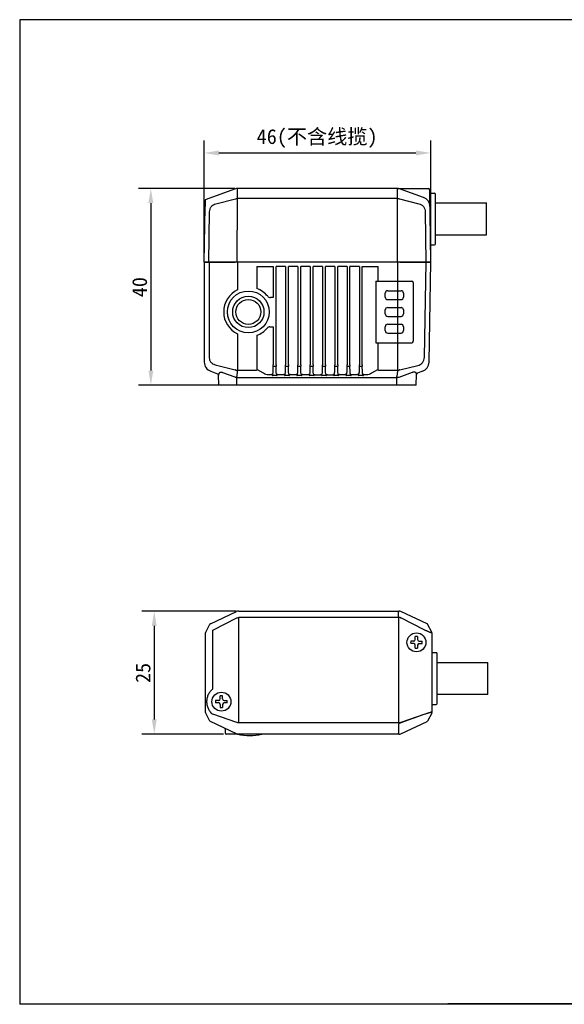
# Model space of a CAD drawing. Header units: millimetres. Extents: x 25 to 292, y 5 to 205.
# Tile 1 of 3: x 25 to 136, y 5 to 205. Entities that reach past the tile are written whole.
import ezdxf

# ---------------------------------------------------------------- set-up
doc = ezdxf.new("R2010")
doc.units = ezdxf.units.MM
doc.header["$LTSCALE"] = 16.335
doc.header["$PDMODE"] = 3
doc.header["$PDSIZE"] = 8
doc.layers.get('0').update_dxf_attribs({"linetype": 'CONTINUOUS'})
doc.layers.get('Defpoints').update_dxf_attribs({"linetype": 'CONTINUOUS'})
for name, color, linetype in [('00_COMPONENTS', 7, 'CONTINUOUS'), ('20_ALL_FEATURES', 7, 'CONTINUOUS'), ('51__DRAFT_DIMS', 7, 'CONTINUOUS')]:
    doc.layers.add(name, color=color, linetype=linetype)
doc.styles.get("Standard").update_dxf_attribs({"font": 'simfang.ttf'})
doc.dimstyles.new('DIMSTYLE_1', dxfattribs={"dimtxt": 3, "dimasz": 3, "dimexe": 2.5, "dimexo": 0.5, "dimgap": 0.75, "dimtad": 1, "dimdsep": 46, "dimtxsty": 'STANDARD', "dimblk": '_FILLED', "dimblk1": '_FILLED', "dimblk2": '_FILLED', "dimcen": 0.09, "dimclrt": 256, "dimazin": 2, "dimtp": 0.3, "dimtm": 0.3, "dimtfac": 1, "dimtofl": 0, "dimtmove": 0, "dimatfit": 3, "dimldrblk": '_FILLED', "dimfxl": 1, "dimtolj": 1, "dimarcsym": 0})
doc.dimstyles.new('DIMSTYLE_2', dxfattribs={"dimtxt": 3, "dimasz": 3, "dimexe": 2.5, "dimexo": 0.5, "dimgap": 0.75, "dimtad": 1, "dimdsep": 46, "dimtxsty": 'STANDARD', "dimblk": '_FILLED', "dimblk1": '_FILLED', "dimblk2": '_FILLED', "dimcen": 0.09, "dimclrt": 256, "dimazin": 2, "dimtp": 0.2, "dimtm": 0.2, "dimtfac": 1, "dimtofl": 0, "dimtmove": 0, "dimatfit": 3, "dimldrblk": '_FILLED', "dimfxl": 1, "dimtolj": 1, "dimarcsym": 0})

# ---------------------------------------------------------------- blocks, each defined once
blk = doc.blocks.new('_FILLED')
at = {"color": 0, "linetype": 'ByBlock'}
blk.add_solid([(0, 0), (-1, 0.167), (-1, -0.167)], dxfattribs=at)
blk = doc.blocks.new('*D88')
at = {"layer": '51__DRAFT_DIMS', "color": 0, "lineweight": -2}
for p, q in [((62.45, 156.24), (62.45, 180.43)), ((108.45, 156.24), (108.45, 180.43)), ((65.45, 177.93), (105.45, 177.93))]:
    blk.add_line(p, q, dxfattribs=at)
at = {"layer": 'Defpoints', "color": 0}
for p in [(108.45, 177.93), (62.45, 155.74), (108.45, 155.74)]:
    blk.add_point(p, dxfattribs=at)
at = {"layer": '51__DRAFT_DIMS', "color": 0, "linetype": 'ByBlock', "lineweight": -2, "xscale": 3, "yscale": 3, "zscale": 3, "rotation": 180}
blk.add_blockref('_FILLED', (62.45, 177.93), dxfattribs=at)
at = {"layer": '51__DRAFT_DIMS', "color": 0, "linetype": 'ByBlock', "lineweight": -2, "xscale": 3, "yscale": 3, "zscale": 3}
blk.add_blockref('_FILLED', (108.45, 177.93), dxfattribs=at)
at = {"layer": '51__DRAFT_DIMS', "insert": (85.39, 182.76), "char_height": 3, "attachment_point": 2}
blk.add_mtext('\\A1;\\A1;46(不含线揽)', dxfattribs=at)
blk = doc.blocks.new('*D89')
at = {"layer": '51__DRAFT_DIMS', "color": 0, "lineweight": -2}
for p, q in [((68.71, 170.74), (49.13, 170.74)), ((51.63, 167.74), (51.63, 133.74)), ((68.57, 130.74), (49.13, 130.74))]:
    blk.add_line(p, q, dxfattribs=at)
at = {"layer": 'Defpoints', "color": 0}
for p in [(69.21, 170.74), (51.63, 130.74), (69.07, 130.74)]:
    blk.add_point(p, dxfattribs=at)
at = {"layer": '51__DRAFT_DIMS', "color": 0, "linetype": 'ByBlock', "lineweight": -2, "xscale": 3, "yscale": 3, "zscale": 3}
for p, rotation in [((51.63, 170.74), 89.99999999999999), ((51.63, 130.74), 270)]:
    blk.add_blockref('_FILLED', p, dxfattribs=dict(at, rotation=rotation))
at = {"layer": '51__DRAFT_DIMS', "insert": (47.84, 150.68), "char_height": 3, "attachment_point": 2, "rotation": 90}
blk.add_mtext('\\A1;40', dxfattribs=at)
blk = doc.blocks.new('*D96')
at = {"layer": '51__DRAFT_DIMS', "color": 0, "lineweight": -2}
for p, q in [((68.97, 84.87), (49.82, 84.87)), ((52.32, 81.87), (52.32, 62.87)), ((66.4, 59.87), (49.82, 59.87))]:
    blk.add_line(p, q, dxfattribs=at)
at = {"layer": 'Defpoints', "color": 0}
for p in [(69.47, 84.87), (52.32, 59.87), (66.9, 59.87)]:
    blk.add_point(p, dxfattribs=at)
at = {"layer": '51__DRAFT_DIMS', "color": 0, "linetype": 'ByBlock', "lineweight": -2, "xscale": 3, "yscale": 3, "zscale": 3}
for p, rotation in [((52.32, 84.87), 89.99999999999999), ((52.32, 59.87), 270)]:
    blk.add_blockref('_FILLED', p, dxfattribs=dict(at, rotation=rotation))
at = {"layer": '51__DRAFT_DIMS', "insert": (48.53, 72.31), "char_height": 3, "attachment_point": 2, "rotation": 90}
blk.add_mtext('\\A1;25', dxfattribs=at)

msp = doc.modelspace()

# ---------------------------------------------------------------- linework, layer by layer
at = {"color": 7}
for p, q in [((25, 205), (25, 5)), ((292.006, 205), (25, 205)), ((292.006, 5), (25, 5)), ((111.94, 5.131), (291.94, 5.131))]:
    msp.add_line(p, q, dxfattribs=at)
at = {"layer": '00_COMPONENTS'}
for p, q in [((62.47, 155.74), (62.47, 135.46)), ((62.493, 155.736), (63.345, 155.735)), ((63.438, 155.74), (63.438, 136.589)), ((63.438, 155.74), (68.769, 155.74)), ((69.192, 155.74), (69.192, 150.116)), ((101.749, 155.74), (69.192, 155.74)), ((73.141, 154.864), (73.141, 150.388)), ((73.141, 154.864), (73.168, 154.837)), ((73.141, 154.864), (76.481, 154.864)), ((76.481, 154.864), (76.481, 148.549)), ((77.06, 134.877), (77.06, 154.864)), ((78.981, 154.864), (77.06, 154.864)), ((78.981, 154.864), (78.981, 134.877)), ((79.56, 134.877), (79.56, 154.864)), ((81.481, 154.864), (79.56, 154.864)), ((81.481, 154.864), (81.481, 134.877)), ((82.06, 134.877), (82.06, 154.864)), ((83.981, 154.864), (82.06, 154.864)), ((83.981, 154.864), (83.981, 134.877)), ((84.56, 134.877), (84.56, 154.864)), ((86.481, 154.864), (84.56, 154.864)), ((86.481, 154.864), (86.481, 134.877)), ((87.06, 134.877), (87.06, 154.864)), ((88.981, 154.864), (87.06, 154.864)), ((88.981, 154.864), (88.981, 134.877)), ((89.56, 134.877), (89.56, 154.864)), ((91.481, 154.864), (89.56, 154.864)), ((91.481, 154.864), (91.481, 134.877)), ((92.06, 134.877), (92.06, 154.864)), ((93.981, 154.864), (92.06, 154.864)), ((93.981, 154.864), (93.981, 134.877)), ((94.56, 154.864), (97.8, 154.864)), ((94.56, 134.877), (94.56, 154.864)), ((97.8, 151.89), (97.8, 154.864)), ((101.749, 151.89), (101.749, 155.74)), ((102.171, 155.74), (107.503, 155.74)), ((107.166, 136.445), (107.503, 155.74)), ((108.447, 155.74), (107.595, 155.743)), ((108.116, 135.472), (108.47, 155.74)), ((108.447, 155.74), (108.47, 155.74)), ((97.283, 151.89), (104.62, 151.89)), ((97.283, 151.89), (97.283, 139.39)), ((101.751, 149.94), (101.749, 151.89)), ((104.92, 151.59), (104.92, 139.69)), ((76.481, 148.549), (75.896, 148.549)), ((99.22, 148.64), (99.22, 149.44)), ((99.72, 149.94), (102.42, 149.94)), ((99.72, 148.14), (102.42, 148.14)), ((101.746, 148.14), (101.746, 149.94)), ((101.751, 146.54), (101.751, 148.14)), ((102.92, 149.44), (102.92, 148.64)), ((99.22, 145.24), (99.22, 146.04)), ((99.72, 146.54), (102.42, 146.54)), ((101.746, 144.74), (101.746, 146.54)), ((102.92, 146.04), (102.92, 145.24)), ((99.72, 144.74), (102.42, 144.74)), ((101.751, 143.14), (101.751, 144.74)), ((75.787, 142.599), (76.481, 142.599)), ((76.481, 142.599), (76.481, 134.877)), ((99.22, 141.84), (99.22, 142.64)), ((99.72, 143.14), (102.42, 143.14)), ((101.746, 141.34), (101.746, 143.14)), ((102.92, 142.64), (102.92, 141.84)), ((69.192, 141.164), (69.192, 133.681)), ((73.141, 140.892), (73.141, 133.833)), ((99.72, 141.34), (102.42, 141.34)), ((101.749, 133.681), (101.751, 141.34)), ((97.283, 139.39), (104.62, 139.39)), ((97.8, 133.833), (97.8, 139.39)), ((62.47, 135.53), (62.47, 135.46)), ((64.674, 134.924), (68.769, 133.865)), ((76.459, 133.479), (76.48, 134.655)), ((76.48, 134.655), (77.061, 134.655)), ((77.081, 133.479), (77.061, 134.655)), ((78.959, 133.479), (78.98, 134.655)), ((78.98, 134.655), (79.561, 134.655)), ((79.581, 133.479), (79.561, 134.655)), ((81.459, 133.479), (81.48, 134.655)), ((81.48, 134.655), (82.061, 134.655)), ((82.081, 133.479), (82.061, 134.655)), ((83.959, 133.479), (83.98, 134.655)), ((83.98, 134.655), (84.561, 134.655)), ((84.581, 133.479), (84.561, 134.655)), ((86.459, 133.479), (86.48, 134.655)), ((86.48, 134.655), (87.061, 134.655)), ((87.081, 133.479), (87.061, 134.655)), ((88.959, 133.479), (88.98, 134.655)), ((88.98, 134.655), (89.561, 134.655)), ((89.581, 133.479), (89.561, 134.655)), ((91.459, 133.479), (91.48, 134.655)), ((91.48, 134.655), (92.061, 134.655)), ((92.081, 133.479), (92.061, 134.655)), ((93.959, 133.479), (93.98, 134.655)), ((93.98, 134.655), (94.561, 134.655)), ((94.581, 133.479), (94.561, 134.655)), ((102.171, 133.869), (105.805, 134.765)), ((108.118, 135.532), (108.116, 135.437)), ((63.786, 133.58), (65.187, 133.071)), ((65.384, 132.794), (65.398, 132.788)), ((65.42, 130.74), (65.384, 132.794)), ((66.181, 133.341), (68.655, 132.451)), ((69.089, 130.74), (69.089, 132.349)), ((69.089, 132.349), (101.568, 132.349)), ((69.173, 133.681), (69.102, 132.556)), ((69.192, 133.823), (73.089, 133.823)), ((74.509, 133.167), (73.289, 133.864)), ((76.06, 132.864), (75.501, 132.864)), ((77.201, 132.738), (76.34, 132.738)), ((78.56, 132.864), (77.481, 132.864)), ((79.701, 132.738), (78.84, 132.738)), ((81.06, 132.864), (79.981, 132.864)), ((82.201, 132.738), (81.34, 132.738)), ((83.56, 132.864), (82.481, 132.864)), ((84.701, 132.738), (83.84, 132.738)), ((84.981, 132.864), (86.06, 132.864)), ((87.201, 132.738), (86.34, 132.738)), ((87.481, 132.864), (88.56, 132.864)), ((89.701, 132.738), (88.84, 132.738)), ((91.06, 132.864), (89.981, 132.864)), ((92.201, 132.738), (91.34, 132.738)), ((93.56, 132.864), (92.481, 132.864)), ((94.701, 132.738), (93.84, 132.738)), ((95.439, 132.864), (94.981, 132.864)), ((97.651, 133.864), (96.431, 133.167)), ((97.851, 133.823), (101.749, 133.823)), ((101.568, 130.74), (101.568, 132.556)), ((101.615, 132.555), (101.761, 133.681)), ((101.749, 133.823), (101.765, 133.823)), ((102.03, 132.416), (104.728, 133.392)), ((105.52, 130.74), (105.559, 132.935)), ((106.8, 133.592), (105.756, 133.212)), ((105.52, 130.74), (65.42, 130.74)), ((101.916, 83.605), (101.919, 84.643)), ((101.919, 84.702), (101.919, 84.643)), ((101.919, 84.702), (101.938, 84.702)), ((101.938, 84.702), (101.975, 84.869)), ((107.729, 82.289), (102.398, 84.775)), ((101.945, 62.132), (101.945, 83.604)), ((107.238, 81.024), (102.356, 83.502)), ((108.674, 80.581), (107.822, 82.201)), ((108.697, 80.488), (108.567, 80.405)), ((108.567, 80.405), (108.567, 80.405)), ((108.697, 80.488), (108.697, 76.219)), ((108.697, 76.219), (108.697, 66.119)), ((108.697, 66.119), (108.697, 64.249)), ((108.674, 64.156), (107.822, 62.537)), ((108.697, 64.249), (108.568, 64.331)), ((107.239, 63.914), (102.356, 62.199)), ((102.398, 59.962), (107.729, 62.448)), ((101.942, 60.021), (101.942, 60.081)), ((101.975, 59.869), (101.942, 60.021)), ((101.96, 60.081), (101.954, 61.992))]:
    msp.add_line(p, q, dxfattribs=at)
for radius in [4.25, 3.18, 2.532]:
    msp.add_circle((71.42, 145.64), radius, dxfattribs=at)
for centre, radius, start, end in [((108.27, 157.49), 0.2, 332.36695, 0), ((68.981, -5.548), 161.288, 89.92493, 90.07507), ((101.96, -5.548), 161.288, 89.92493, 90.07507), ((71.42, 145.64), 5, 116.46564, 243.53436), ((71.42, 145.64), 5.05, 38.88459, 70.08294), ((104.62, 151.59), 0.3, 0, 90), ((75.896, 149.249), 0.7, 218.88459, 270), ((99.72, 149.44), 0.5, 90, 180), ((99.72, 148.64), 0.5, 180, 270), ((102.42, 149.44), 0.5, 0, 90), ((102.42, 148.64), 0.5, 270, 0), ((99.72, 146.04), 0.5, 90, 180), ((102.42, 146.04), 0.5, 0, 90), ((99.72, 145.24), 0.5, 180, 270), ((102.42, 145.24), 0.5, 270, 0), ((71.42, 145.64), 5.05, 289.91706, 319.42075), ((75.787, 141.899), 0.7, 90, 139.42075), ((99.72, 142.64), 0.5, 90, 180), ((102.42, 142.64), 0.5, 0, 90), ((99.72, 141.84), 0.5, 180, 270), ((102.42, 141.84), 0.5, 270, 0), ((104.62, 139.69), 0.3, 270, 0), ((64.47, 135.46), 2, 180, 250), ((55.418, 134.869), 21.063, 359.41685, 0.02083), ((98.121, 134.869), 21.061, 179.97915, 180.58317), ((57.918, 134.869), 21.063, 359.41685, 0.02083), ((100.621, 134.869), 21.061, 179.97915, 180.58317), ((60.418, 134.869), 21.063, 359.41685, 0.02083), ((103.121, 134.869), 21.061, 179.97915, 180.58317), ((62.918, 134.869), 21.063, 359.41685, 0.02083), ((105.621, 134.869), 21.061, 179.97915, 180.58317), ((65.418, 134.869), 21.063, 359.41685, 0.02083), ((108.121, 134.869), 21.061, 179.97915, 180.58317), ((67.918, 134.869), 21.063, 359.41685, 0.02083), ((110.621, 134.869), 21.061, 179.97915, 180.58317), ((70.418, 134.869), 21.063, 359.41685, 0.02083), ((113.121, 134.869), 21.061, 179.97915, 180.58317), ((72.918, 134.869), 21.063, 359.41685, 0.02083), ((115.621, 134.869), 21.061, 179.97915, 180.58317), ((106.116, 135.472), 2, 290, 359), ((65.084, 132.789), 0.3, 1, 70), ((64.992, 132.738), 0.409, 6.95742, 8.04775), ((68.237, 131.515), 1.026, 64.71481, 65.91944), ((68.572, 132.913), 0.972, 76.80048, 78.30296), ((69.192, 132.573), 1.25, 89.99999, 91.069), ((69.192, 132.881), 0.8, 90.00002, 91.33618), ((101.568, 131.379), 0.97, 87.76141, 89.99974), ((101.785, 133.093), 0.72, 284.91515, 289.89975), ((102.39, 132.762), 1.129, 101.17418, 103.45639), ((105.859, 132.93), 0.3, 110, 179), ((101.975, 83.869), 1, 65, 90), ((101.916, 83.148), 0.457, 86.37962, 89.99872), ((102.962, 84.935), 1.556, 245.603, 247.06158), ((107.645, 82.107), 0.2, 27.76183, 65.00873), ((106.027, 78.64), 2.674, 62.75357, 63.08522), ((102.751, 60.849), 1.407, 106.34356, 108.37252), ((106.55, 65.877), 2.08, 289.35059, 289.70148), ((107.645, 62.63), 0.2, 294.99127, 332.23817), ((101.942, 60.869), 0.789, 270, 271.34544), ((101.975, 60.869), 1, 270, 295)]:
    msp.add_arc(centre, radius, start, end, dxfattribs=at)
for points, knots in [([(62.47, 155.74), (62.471, 155.739), (62.472, 155.738), (62.477, 155.738), (62.484, 155.737), (62.49, 155.736), (62.493, 155.736)], [0, 0, 0, 0, 0.0736839, 0.2651711, 0.5749896, 1, 1, 1, 1]), ([(63.438, 155.74), (63.428, 155.74), (63.41, 155.738), (63.385, 155.737), (63.364, 155.736), (63.351, 155.735), (63.345, 155.735)], [0, 0, 0, 0, 0.3048918, 0.5779512, 0.8117382, 1, 1, 1, 1]), ([(107.503, 155.74), (107.512, 155.74), (107.53, 155.741), (107.555, 155.742), (107.576, 155.742), (107.589, 155.743), (107.595, 155.743)], [0, 0, 0, 0, 0.30502, 0.5781437, 0.8118549, 1, 1, 1, 1]), ([(63.438, 136.589), (63.438, 136.395), (63.472, 136.101), (63.61, 135.738), (63.759, 135.494), (63.951, 135.288), (64.245, 135.071), (64.501, 134.969), (64.674, 134.924)], [0, 0, 0, 0, 0.2595599, 0.388144, 0.5148028, 0.6391246, 0.7611965, 1, 1, 1, 1]), ([(105.805, 134.765), (105.986, 134.81), (106.255, 134.91), (106.571, 135.121), (106.781, 135.324), (106.952, 135.568), (107.116, 135.936), (107.162, 136.242), (107.166, 136.445)], [0, 0, 0, 0, 0.2393999, 0.3613564, 0.4853665, 0.611686, 0.7401076, 1, 1, 1, 1]), ([(65.398, 132.788), (65.408, 132.882), (65.435, 133.022), (65.514, 133.191), (65.598, 133.298), (65.712, 133.379), (65.857, 133.416), (66.02, 133.402), (66.127, 133.365), (66.181, 133.341)], [0, 0, 0, 0, 0.2435114, 0.3596834, 0.4733697, 0.5883619, 0.7115129, 0.8488898, 1, 1, 1, 1]), ([(68.675, 132.442), (68.706, 132.428), (68.838, 132.375), (68.982, 132.351), (69.089, 132.349)], [0, 0, 0, 0, 0.2453246, 1, 1, 1, 1]), ([(68.794, 133.859), (68.854, 133.845), (68.979, 133.826), (69.105, 133.821), (69.169, 133.822)], [0, 0, 0, 0, 0.4895902, 1, 1, 1, 1]), ([(69.089, 132.349), (69.09, 132.368), (69.095, 132.437), (69.098, 132.506), (69.102, 132.556)], [0, 0, 0, 0, 0.2760043, 1, 1, 1, 1]), ([(73.289, 133.864), (73.278, 133.861), (73.228, 133.85), (73.179, 133.84), (73.141, 133.833)], [0, 0, 0, 0, 0.2355767, 1, 1, 1, 1]), ([(75.501, 132.864), (75.322, 132.864), (74.97, 132.919), (74.651, 133.074), (74.509, 133.167)], [0, 0, 0, 0, 0.5136942, 1, 1, 1, 1]), ([(76.191, 132.986), (76.184, 132.973), (76.17, 132.945), (76.143, 132.907), (76.108, 132.875), (76.076, 132.864), (76.06, 132.864)], [0, 0, 0, 0, 0.2449084, 0.4921545, 0.7434291, 1, 1, 1, 1]), ([(76.191, 132.986), (76.198, 132.953), (76.219, 132.889), (76.237, 132.824), (76.245, 132.792)], [0, 0, 0, 0, 0.5101224, 1, 1, 1, 1]), ([(76.244, 132.791), (76.287, 132.836), (76.353, 132.943), (76.435, 133.174), (76.457, 133.358), (76.459, 133.479)], [0, 0, 0, 0, 0.2545989, 0.5048741, 1, 1, 1, 1]), ([(76.244, 132.791), (76.246, 132.782), (76.255, 132.764), (76.28, 132.747), (76.309, 132.739), (76.33, 132.738), (76.34, 132.738)], [0, 0, 0, 0, 0.2373671, 0.4843028, 0.7419897, 1, 1, 1, 1]), ([(77.296, 132.792), (77.253, 132.837), (77.187, 132.944), (77.106, 133.175), (77.083, 133.358), (77.081, 133.479)], [0, 0, 0, 0, 0.2545385, 0.5048198, 1, 1, 1, 1]), ([(77.201, 132.738), (77.211, 132.738), (77.231, 132.739), (77.261, 132.747), (77.286, 132.764), (77.294, 132.782), (77.296, 132.792)], [0, 0, 0, 0, 0.2581415, 0.5163433, 0.763287, 1, 1, 1, 1]), ([(77.296, 132.792), (77.302, 132.824), (77.323, 132.888), (77.342, 132.953), (77.35, 132.986)], [0, 0, 0, 0, 0.4899224, 1, 1, 1, 1]), ([(77.481, 132.864), (77.465, 132.864), (77.433, 132.875), (77.398, 132.907), (77.37, 132.945), (77.356, 132.973), (77.35, 132.986)], [0, 0, 0, 0, 0.2564127, 0.507727, 0.7550621, 1, 1, 1, 1]), ([(78.691, 132.986), (78.684, 132.973), (78.67, 132.945), (78.643, 132.907), (78.608, 132.875), (78.576, 132.864), (78.56, 132.864)], [0, 0, 0, 0, 0.2449084, 0.4921545, 0.7434291, 1, 1, 1, 1]), ([(78.691, 132.986), (78.698, 132.953), (78.719, 132.889), (78.737, 132.824), (78.745, 132.792)], [0, 0, 0, 0, 0.5101016, 1, 1, 1, 1]), ([(78.744, 132.791), (78.787, 132.836), (78.853, 132.943), (78.935, 133.174), (78.957, 133.358), (78.959, 133.479)], [0, 0, 0, 0, 0.2545989, 0.5048741, 1, 1, 1, 1]), ([(78.744, 132.791), (78.746, 132.782), (78.755, 132.764), (78.78, 132.747), (78.809, 132.739), (78.83, 132.738), (78.84, 132.738)], [0, 0, 0, 0, 0.2373671, 0.4843028, 0.7419897, 1, 1, 1, 1]), ([(79.796, 132.792), (79.753, 132.837), (79.687, 132.944), (79.606, 133.175), (79.583, 133.358), (79.581, 133.479)], [0, 0, 0, 0, 0.2545385, 0.5048198, 1, 1, 1, 1]), ([(79.701, 132.738), (79.711, 132.738), (79.731, 132.739), (79.761, 132.747), (79.786, 132.764), (79.794, 132.782), (79.796, 132.792)], [0, 0, 0, 0, 0.2581415, 0.5163433, 0.763287, 1, 1, 1, 1]), ([(79.796, 132.792), (79.802, 132.824), (79.823, 132.888), (79.842, 132.953), (79.85, 132.986)], [0, 0, 0, 0, 0.4899542, 1, 1, 1, 1]), ([(79.981, 132.864), (79.965, 132.864), (79.933, 132.875), (79.898, 132.907), (79.87, 132.945), (79.856, 132.973), (79.85, 132.986)], [0, 0, 0, 0, 0.2564127, 0.507727, 0.7550621, 1, 1, 1, 1]), ([(81.191, 132.986), (81.184, 132.973), (81.17, 132.945), (81.143, 132.907), (81.108, 132.875), (81.076, 132.864), (81.06, 132.864)], [0, 0, 0, 0, 0.2449084, 0.4921545, 0.7434291, 1, 1, 1, 1]), ([(81.191, 132.986), (81.198, 132.953), (81.219, 132.889), (81.237, 132.824), (81.245, 132.792)], [0, 0, 0, 0, 0.5101167, 1, 1, 1, 1]), ([(81.244, 132.791), (81.287, 132.836), (81.353, 132.943), (81.435, 133.174), (81.457, 133.358), (81.459, 133.479)], [0, 0, 0, 0, 0.2545989, 0.5048741, 1, 1, 1, 1]), ([(81.244, 132.791), (81.246, 132.782), (81.255, 132.764), (81.28, 132.747), (81.309, 132.739), (81.33, 132.738), (81.34, 132.738)], [0, 0, 0, 0, 0.2373671, 0.4843028, 0.7419897, 1, 1, 1, 1]), ([(82.296, 132.792), (82.253, 132.837), (82.187, 132.944), (82.106, 133.175), (82.083, 133.358), (82.081, 133.479)], [0, 0, 0, 0, 0.2545385, 0.5048198, 1, 1, 1, 1]), ([(82.201, 132.738), (82.211, 132.738), (82.231, 132.739), (82.261, 132.747), (82.286, 132.764), (82.294, 132.782), (82.296, 132.792)], [0, 0, 0, 0, 0.2581415, 0.5163433, 0.763287, 1, 1, 1, 1]), ([(82.296, 132.792), (82.302, 132.824), (82.323, 132.888), (82.342, 132.953), (82.35, 132.986)], [0, 0, 0, 0, 0.4899477, 1, 1, 1, 1]), ([(82.481, 132.864), (82.465, 132.864), (82.433, 132.875), (82.398, 132.907), (82.37, 132.945), (82.356, 132.973), (82.35, 132.986)], [0, 0, 0, 0, 0.2564127, 0.507727, 0.7550621, 1, 1, 1, 1]), ([(83.691, 132.986), (83.684, 132.973), (83.67, 132.945), (83.643, 132.907), (83.608, 132.875), (83.576, 132.864), (83.56, 132.864)], [0, 0, 0, 0, 0.2449084, 0.4921545, 0.7434291, 1, 1, 1, 1]), ([(83.691, 132.986), (83.698, 132.953), (83.719, 132.889), (83.737, 132.824), (83.745, 132.792)], [0, 0, 0, 0, 0.5101214, 1, 1, 1, 1]), ([(83.744, 132.791), (83.787, 132.836), (83.853, 132.943), (83.935, 133.174), (83.957, 133.358), (83.959, 133.479)], [0, 0, 0, 0, 0.2545989, 0.5048741, 1, 1, 1, 1]), ([(83.744, 132.791), (83.746, 132.782), (83.755, 132.764), (83.78, 132.747), (83.809, 132.739), (83.83, 132.738), (83.84, 132.738)], [0, 0, 0, 0, 0.2373671, 0.4843028, 0.7419897, 1, 1, 1, 1]), ([(84.796, 132.792), (84.753, 132.837), (84.687, 132.944), (84.606, 133.175), (84.583, 133.358), (84.581, 133.479)], [0, 0, 0, 0, 0.2545376, 0.504819, 1, 1, 1, 1]), ([(84.701, 132.738), (84.711, 132.738), (84.732, 132.739), (84.761, 132.747), (84.786, 132.764), (84.794, 132.782), (84.796, 132.792)], [0, 0, 0, 0, 0.2581069, 0.5163061, 0.7630749, 1, 1, 1, 1]), ([(84.796, 132.792), (84.802, 132.824), (84.823, 132.888), (84.842, 132.953), (84.85, 132.986)], [0, 0, 0, 0, 0.4899503, 1, 1, 1, 1]), ([(84.85, 132.986), (84.856, 132.972), (84.87, 132.945), (84.898, 132.907), (84.933, 132.875), (84.965, 132.864), (84.981, 132.864)], [0, 0, 0, 0, 0.2454102, 0.4929603, 0.7442275, 1, 1, 1, 1]), ([(86.06, 132.864), (86.076, 132.864), (86.108, 132.875), (86.143, 132.907), (86.17, 132.945), (86.184, 132.972), (86.191, 132.986)], [0, 0, 0, 0, 0.2557209, 0.5070005, 0.7545667, 1, 1, 1, 1]), ([(86.191, 132.986), (86.198, 132.953), (86.218, 132.888), (86.238, 132.824), (86.245, 132.792)], [0, 0, 0, 0, 0.5100735, 1, 1, 1, 1]), ([(86.245, 132.792), (86.288, 132.837), (86.354, 132.944), (86.435, 133.175), (86.457, 133.358), (86.459, 133.479)], [0, 0, 0, 0, 0.2545832, 0.5048591, 1, 1, 1, 1]), ([(86.245, 132.792), (86.247, 132.782), (86.255, 132.764), (86.28, 132.747), (86.309, 132.739), (86.329, 132.738), (86.34, 132.738)], [0, 0, 0, 0, 0.2359132, 0.4842193, 0.7409679, 1, 1, 1, 1]), ([(87.296, 132.792), (87.253, 132.837), (87.187, 132.944), (87.106, 133.175), (87.083, 133.358), (87.081, 133.479)], [0, 0, 0, 0, 0.2545376, 0.504819, 1, 1, 1, 1]), ([(87.201, 132.738), (87.211, 132.738), (87.232, 132.739), (87.261, 132.747), (87.286, 132.764), (87.294, 132.782), (87.296, 132.792)], [0, 0, 0, 0, 0.2581069, 0.5163061, 0.7630749, 1, 1, 1, 1]), ([(87.296, 132.792), (87.302, 132.824), (87.323, 132.888), (87.342, 132.953), (87.35, 132.986)], [0, 0, 0, 0, 0.4899423, 1, 1, 1, 1]), ([(87.35, 132.986), (87.356, 132.972), (87.37, 132.945), (87.398, 132.907), (87.433, 132.875), (87.465, 132.864), (87.481, 132.864)], [0, 0, 0, 0, 0.2454102, 0.4929603, 0.7442275, 1, 1, 1, 1]), ([(88.56, 132.864), (88.576, 132.864), (88.608, 132.875), (88.643, 132.907), (88.67, 132.945), (88.684, 132.972), (88.691, 132.986)], [0, 0, 0, 0, 0.2557209, 0.5070005, 0.7545667, 1, 1, 1, 1]), ([(88.691, 132.986), (88.698, 132.953), (88.718, 132.888), (88.738, 132.824), (88.745, 132.792)], [0, 0, 0, 0, 0.5100824, 1, 1, 1, 1]), ([(88.745, 132.792), (88.788, 132.837), (88.854, 132.944), (88.935, 133.175), (88.957, 133.358), (88.959, 133.479)], [0, 0, 0, 0, 0.2545832, 0.5048591, 1, 1, 1, 1]), ([(88.745, 132.792), (88.747, 132.782), (88.755, 132.764), (88.78, 132.747), (88.809, 132.739), (88.829, 132.738), (88.84, 132.738)], [0, 0, 0, 0, 0.2359132, 0.4842193, 0.7409679, 1, 1, 1, 1]), ([(89.796, 132.792), (89.753, 132.837), (89.687, 132.944), (89.606, 133.175), (89.583, 133.358), (89.581, 133.479)], [0, 0, 0, 0, 0.2545385, 0.5048198, 1, 1, 1, 1]), ([(89.701, 132.738), (89.711, 132.738), (89.731, 132.739), (89.761, 132.747), (89.786, 132.764), (89.794, 132.782), (89.796, 132.792)], [0, 0, 0, 0, 0.2581415, 0.5163433, 0.763287, 1, 1, 1, 1]), ([(89.796, 132.792), (89.802, 132.824), (89.823, 132.888), (89.842, 132.953), (89.85, 132.986)], [0, 0, 0, 0, 0.4899331, 1, 1, 1, 1]), ([(89.981, 132.864), (89.965, 132.864), (89.933, 132.875), (89.898, 132.907), (89.87, 132.945), (89.856, 132.973), (89.85, 132.986)], [0, 0, 0, 0, 0.2564127, 0.507727, 0.7550621, 1, 1, 1, 1]), ([(91.191, 132.986), (91.184, 132.973), (91.17, 132.945), (91.143, 132.907), (91.108, 132.875), (91.076, 132.864), (91.06, 132.864)], [0, 0, 0, 0, 0.2449084, 0.4921545, 0.7434291, 1, 1, 1, 1]), ([(91.191, 132.986), (91.198, 132.953), (91.219, 132.889), (91.237, 132.824), (91.245, 132.792)], [0, 0, 0, 0, 0.5101221, 1, 1, 1, 1]), ([(91.244, 132.791), (91.287, 132.836), (91.353, 132.943), (91.435, 133.174), (91.457, 133.358), (91.459, 133.479)], [0, 0, 0, 0, 0.2545989, 0.5048741, 1, 1, 1, 1]), ([(91.244, 132.791), (91.246, 132.782), (91.255, 132.764), (91.28, 132.747), (91.309, 132.739), (91.33, 132.738), (91.34, 132.738)], [0, 0, 0, 0, 0.2373671, 0.4843028, 0.7419897, 1, 1, 1, 1]), ([(92.296, 132.792), (92.253, 132.837), (92.187, 132.944), (92.106, 133.175), (92.083, 133.358), (92.081, 133.479)], [0, 0, 0, 0, 0.2545385, 0.5048198, 1, 1, 1, 1]), ([(92.201, 132.738), (92.211, 132.738), (92.231, 132.739), (92.261, 132.747), (92.286, 132.764), (92.294, 132.782), (92.296, 132.792)], [0, 0, 0, 0, 0.2581415, 0.5163433, 0.763287, 1, 1, 1, 1]), ([(92.296, 132.792), (92.302, 132.824), (92.323, 132.888), (92.342, 132.953), (92.35, 132.986)], [0, 0, 0, 0, 0.4899316, 1, 1, 1, 1]), ([(92.481, 132.864), (92.465, 132.864), (92.433, 132.875), (92.398, 132.907), (92.37, 132.945), (92.356, 132.973), (92.35, 132.986)], [0, 0, 0, 0, 0.2564127, 0.507727, 0.7550621, 1, 1, 1, 1]), ([(93.691, 132.986), (93.684, 132.973), (93.67, 132.945), (93.643, 132.907), (93.608, 132.875), (93.576, 132.864), (93.56, 132.864)], [0, 0, 0, 0, 0.2449084, 0.4921545, 0.7434291, 1, 1, 1, 1]), ([(93.691, 132.986), (93.698, 132.953), (93.719, 132.889), (93.737, 132.824), (93.745, 132.792)], [0, 0, 0, 0, 0.510132, 1, 1, 1, 1]), ([(93.744, 132.791), (93.787, 132.836), (93.853, 132.943), (93.935, 133.174), (93.957, 133.358), (93.959, 133.479)], [0, 0, 0, 0, 0.2545989, 0.5048741, 1, 1, 1, 1]), ([(93.744, 132.791), (93.746, 132.782), (93.755, 132.764), (93.78, 132.747), (93.809, 132.739), (93.83, 132.738), (93.84, 132.738)], [0, 0, 0, 0, 0.2373671, 0.4843028, 0.7419897, 1, 1, 1, 1]), ([(94.796, 132.792), (94.753, 132.837), (94.687, 132.944), (94.606, 133.175), (94.583, 133.358), (94.581, 133.479)], [0, 0, 0, 0, 0.2545385, 0.5048198, 1, 1, 1, 1]), ([(94.701, 132.738), (94.711, 132.738), (94.731, 132.739), (94.761, 132.747), (94.786, 132.764), (94.794, 132.782), (94.796, 132.792)], [0, 0, 0, 0, 0.2581415, 0.5163433, 0.763287, 1, 1, 1, 1]), ([(94.796, 132.792), (94.802, 132.824), (94.823, 132.888), (94.842, 132.953), (94.85, 132.986)], [0, 0, 0, 0, 0.4899247, 1, 1, 1, 1]), ([(94.981, 132.864), (94.965, 132.864), (94.933, 132.875), (94.898, 132.907), (94.87, 132.945), (94.856, 132.973), (94.85, 132.986)], [0, 0, 0, 0, 0.2564127, 0.507727, 0.7550621, 1, 1, 1, 1]), ([(96.431, 133.167), (96.289, 133.074), (95.97, 132.919), (95.619, 132.864), (95.439, 132.864)], [0, 0, 0, 0, 0.4863856, 1, 1, 1, 1]), ([(97.8, 133.833), (97.787, 133.836), (97.737, 133.845), (97.688, 133.855), (97.651, 133.864)], [0, 0, 0, 0, 0.2604147, 1, 1, 1, 1]), ([(101.606, 132.348), (101.637, 132.347), (101.76, 132.347), (101.884, 132.369), (101.971, 132.397)], [0, 0, 0, 0, 0.2546622, 1, 1, 1, 1]), ([(101.765, 133.823), (101.796, 133.822), (101.917, 133.824), (102.039, 133.839), (102.127, 133.86)], [0, 0, 0, 0, 0.2561627, 1, 1, 1, 1]), ([(104.728, 133.392), (104.778, 133.414), (104.876, 133.451), (105.024, 133.477), (105.162, 133.469), (105.281, 133.426), (105.376, 133.354), (105.448, 133.262), (105.498, 133.157), (105.52, 133.081), (105.529, 133.042)], [0, 0, 0, 0, 0.1563251, 0.301442, 0.4325734, 0.5514348, 0.6631678, 0.7731417, 0.8848618, 1, 1, 1, 1]), ([(105.559, 132.934), (105.559, 132.934), (105.557, 132.938), (105.556, 132.941), (105.553, 132.951), (105.548, 132.968), (105.539, 133), (105.532, 133.027), (105.529, 133.042)], [0, 0, 0, 0, 0.0112005, 0.0603348, 0.1403884, 0.2513063, 0.5698578, 1, 1, 1, 1]), ([(102.319, 83.518), (102.291, 83.531), (102.171, 83.577), (102.042, 83.599), (101.945, 83.604)], [0, 0, 0, 0, 0.2457149, 1, 1, 1, 1]), ([(107.287, 81), (107.28, 81.001), (107.269, 81.008), (107.257, 81.014), (107.251, 81.017)], [0, 0, 0, 0, 0.4994771, 1, 1, 1, 1]), ([(107.287, 81), (107.289, 80.998), (107.298, 80.994), (107.308, 80.996), (107.315, 80.999)], [0, 0, 0, 0, 0.2548882, 1, 1, 1, 1]), ([(107.315, 80.999), (107.324, 80.995), (107.341, 80.987), (107.376, 80.97), (107.399, 80.952), (107.415, 80.942)], [0, 0, 0, 0, 0.2502977, 0.4996225, 1, 1, 1, 1]), ([(108.567, 80.405), (108.564, 80.407), (108.555, 80.413), (108.536, 80.424), (108.507, 80.442), (108.469, 80.463), (108.422, 80.489), (108.341, 80.531), (108.22, 80.589), (108.051, 80.665), (107.857, 80.75), (107.64, 80.843), (107.49, 80.909), (107.412, 80.944)], [0, 0, 0, 0, 0.0079376, 0.0253557, 0.0516878, 0.086413, 0.1290493, 0.1791346, 0.3000057, 0.4458069, 0.6133132, 0.7992723, 1, 1, 1, 1]), ([(108.567, 64.334), (108.566, 64.337), (108.559, 64.338), (108.55, 64.336), (108.538, 64.333), (108.524, 64.328), (108.499, 64.32), (108.462, 64.306), (108.408, 64.286), (108.317, 64.254), (108.178, 64.206), (107.986, 64.145), (107.763, 64.076), (107.514, 64.001), (107.341, 63.947), (107.251, 63.918)], [0, 0, 0, 0, 0.0063755, 0.0125426, 0.0210231, 0.0318266, 0.0449169, 0.0777385, 0.1190155, 0.1682691, 0.2889283, 0.4361816, 0.6063904, 0.795811, 1, 1, 1, 1]), ([(108.568, 64.331), (108.568, 64.331), (108.568, 64.332), (108.567, 64.333), (108.567, 64.334)], [0, 0, 0, 0, 0.1416593, 1, 1, 1, 1]), ([(101.945, 62.132), (101.976, 62.132), (102.099, 62.134), (102.221, 62.155), (102.308, 62.184)], [0, 0, 0, 0, 0.2538287, 1, 1, 1, 1]), ([(101.945, 62.132), (101.946, 62.119), (101.948, 62.072), (101.951, 62.026), (101.954, 61.992)], [0, 0, 0, 0, 0.2752198, 1, 1, 1, 1])]:
    msp.add_open_spline(points, degree=3, knots=knots, dxfattribs=at)
for points in [[(63.781, 133.583), (63.783, 133.582), (63.785, 133.581), (63.786, 133.58)], [(73.141, 133.833), (73.125, 133.825), (73.107, 133.823), (73.089, 133.823)], [(97.851, 133.823), (97.834, 133.823), (97.815, 133.825), (97.8, 133.833)], [(108.697, 80.488), (108.697, 80.52), (108.689, 80.553), (108.674, 80.581)], [(108.674, 64.156), (108.689, 64.184), (108.697, 64.217), (108.697, 64.249)]]:
    msp.add_open_spline(points, degree=3, dxfattribs=at)
at = {"layer": '20_ALL_FEATURES'}
for p, q in [((68.795, 170.667), (62.676, 168.44)), ((69.191, 168.798), (69.195, 170.682)), ((101.689, 170.74), (69.205, 170.74)), ((101.701, 168.798), (101.699, 170.682)), ((101.829, 170.733), (107.942, 170.733)), ((106.974, 168.893), (102.1, 170.667)), ((108.447, 155.74), (108.242, 170.437)), ((62.676, 168.44), (62.651, 167.455)), ((64.834, 167.61), (68.786, 168.614)), ((69.169, 155.74), (69.209, 168.798)), ((69.186, 168.658), (69.209, 168.658)), ((101.686, 168.658), (69.209, 168.658)), ((101.709, 168.658), (101.686, 168.658)), ((101.726, 155.74), (101.709, 168.658)), ((102.108, 168.614), (106.061, 167.61)), ((108.251, 169.784), (109.247, 169.784)), ((109.447, 159.484), (109.447, 169.583)), ((62.47, 155.736), (62.627, 166.958)), ((62.627, 166.958), (62.629, 167.027)), ((62.629, 167.037), (62.629, 167.047)), ((62.629, 167.027), (62.629, 167.037)), ((109.447, 167.783), (119.747, 167.783)), ((119.747, 161.284), (119.747, 167.783)), ((63.415, 155.74), (63.557, 165.949)), ((107.337, 165.949), (107.48, 155.74)), ((109.447, 161.284), (119.747, 161.284)), ((108.398, 159.284), (109.247, 159.284)), ((63.322, 155.735), (62.47, 155.736)), ((68.746, 155.74), (63.415, 155.74)), ((101.726, 155.74), (69.169, 155.74)), ((107.48, 155.74), (102.148, 155.74)), ((107.572, 155.743), (108.424, 155.74)), ((108.424, 155.74), (108.447, 155.74)), ((63.717, 82.289), (69.049, 84.775)), ((69.471, 84.869), (102.028, 84.869)), ((62.773, 80.581), (63.625, 82.201)), ((64.237, 81.006), (69.097, 83.474)), ((69.508, 62.16), (69.508, 83.576)), ((101.963, 83.577), (69.537, 83.577)), ((62.75, 64.249), (62.75, 80.488)), ((64.223, 69.062), (64.223, 80.999)), ((105, 78.769), (104.386, 78.769)), ((105, 78.269), (104.386, 78.269)), ((105.3, 79.069), (105.3, 79.683)), ((105.8, 79.683), (105.8, 79.069)), ((106.1, 78.769), (106.714, 78.769)), ((106.1, 78.269), (106.714, 78.269)), ((105.3, 77.354), (105.3, 77.969)), ((105.8, 77.969), (105.8, 77.354)), ((109.55, 76.419), (108.697, 76.419)), ((109.75, 66.119), (109.75, 76.219)), ((109.75, 74.419), (120.05, 74.419)), ((120.05, 67.919), (120.05, 74.419)), ((65.4, 66.719), (64.786, 66.719)), ((65.4, 66.219), (64.786, 66.219)), ((65.7, 67.019), (65.7, 67.633)), ((66.2, 67.019), (66.2, 67.633)), ((66.5, 66.719), (67.114, 66.719)), ((67.114, 66.219), (66.5, 66.219)), ((120.05, 67.919), (109.75, 67.919)), ((63.625, 62.537), (62.773, 64.156)), ((65.7, 65.919), (65.7, 65.304)), ((66.2, 65.919), (66.2, 65.304)), ((108.697, 65.919), (109.55, 65.919)), ((69.049, 59.962), (63.717, 62.448)), ((69.097, 62.227), (64.236, 63.933)), ((101.992, 62.16), (69.508, 62.16)), ((107.264, 63.933), (102.402, 62.227)), ((66.7, 60.93), (66.7, 60.069)), ((66.7, 60.93), (66.707, 60.927)), ((102.028, 59.869), (66.9, 59.869)), ((97.75, 59.869), (97.75, 59.819)), ((98.05, 59.87), (98.05, 59.819))]:
    msp.add_line(p, q, dxfattribs=at)
for points in [[(101.826, 170.733), (101.811, 170.734), (101.8, 170.735)], [(62.651, 167.455), (62.65, 167.449), (62.649, 167.434), (62.647, 167.421)], [(66.584, 61.112), (66.607, 61.099), (66.629, 61.083), (66.649, 61.064), (66.665, 61.042), (66.679, 61.019), (66.689, 60.994), (66.696, 60.968), (66.699, 60.941), (66.7, 60.93)]]:
    msp.add_lwpolyline(points, dxfattribs=at)
for centre in [(105.55, 78.519), (65.95, 66.469)]:
    msp.add_circle(centre, 1.925, dxfattribs=at)
for centre, radius, start, end in [((69.205, 169.54), 1.2, 90, 109.99999), ((101.689, 169.54), 1.2, 69.99995, 90), ((107.942, 170.433), 0.3, 0.80016, 89.97242), ((69.209, 169.597), 0.8, 268.71862, 270.00023), ((102.315, 169.624), 1.031, 256.57748, 258.45581), ((106.29, 167.014), 2, 0.8, 69.99997), ((109.247, 169.583), 0.2, 0, 90), ((64.543, 166.992), 1.914, 174.13474, 178.36269), ((68.048, 167.115), 5.41, 176.75778, 179.23171), ((109.247, 159.484), 0.2, 270, 0), ((68.958, 26.259), 129.481, 89.9065, 90.0935), ((101.937, 19.751), 135.989, 89.91097, 90.08903), ((69.471, 83.869), 1, 90.00062, 114.98033), ((63.802, 82.107), 0.2, 115, 152.23238), ((68.496, 84.895), 1.543, 292.94151, 294.4121), ((69.537, 83.12), 0.457, 90.00119, 93.62549), ((101.963, 83.12), 0.457, 86.374, 89.99964), ((62.95, 80.488), 0.2, 152.26718, 180), ((109.872, 78.522), 5.492, 177.42526, 180.03435), ((109.872, 78.515), 5.492, 179.96487, 182.57399), ((105, 79.069), 0.3, 270, 0), ((105, 77.969), 0.3, 0, 90), ((105.55, 74.194), 5.494, 87.39154, 92.60773), ((106.1, 79.069), 0.3, 180, 270), ((106.1, 77.969), 0.3, 90, 180), ((101.227, 78.522), 5.492, 359.96487, 2.57399), ((101.228, 78.515), 5.492, 357.4258, 0.03489), ((105.55, 82.843), 5.494, 267.39154, 272.60773), ((109.55, 76.219), 0.2, 0, 90), ((70.272, 66.472), 5.492, 177.42526, 180.03435), ((70.272, 66.465), 5.492, 179.96487, 182.57399), ((65.4, 67.019), 0.3, 270, 0), ((65.4, 65.919), 0.3, 0, 90), ((65.95, 62.144), 5.494, 87.39154, 92.60773), ((66.5, 67.019), 0.3, 180, 270), ((66.5, 65.919), 0.3, 90, 180), ((61.627, 66.472), 5.492, 359.96487, 2.57399), ((61.628, 66.465), 5.492, 357.4258, 0.03489), ((109.55, 66.119), 0.2, 270, 0), ((62.95, 64.249), 0.2, 179.98173, 207.73288), ((65.95, 70.793), 5.494, 267.39154, 272.60773), ((63.802, 62.63), 0.2, 207.76763, 245), ((64.924, 65.895), 2.079, 250.31153, 250.66857), ((68.708, 60.895), 1.388, 71.6282, 73.68644), ((102.911, 60.512), 1.789, 106.54461, 108.14134), ((106.576, 65.895), 2.079, 289.33143, 289.68858), ((66.9, 60.069), 0.2, 180, 270), ((69.471, 60.869), 1, 245.00062, 269.99938), ((69.301, 60.05), 0.2, 245.05573, 256.62254), ((71.7, 70.135), 10.567, 256.62254, 283.37746)]:
    msp.add_arc(centre, radius, start, end, dxfattribs=at)
for points in [[(68.837, 170.681), (68.839, 170.682), (68.841, 170.683), (68.842, 170.684)], [(102.057, 170.681), (102.056, 170.682), (102.054, 170.683), (102.052, 170.684)], [(106.966, 168.895), (106.965, 168.896), (106.963, 168.897), (106.961, 168.898)], [(64.237, 81.006), (64.233, 81.003), (64.228, 81.002), (64.223, 80.999)]]:
    msp.add_open_spline(points, degree=3, dxfattribs=at)
for points, knots in [([(69.195, 170.682), (69.196, 170.69), (69.198, 170.705), (69.201, 170.722), (69.202, 170.733), (69.204, 170.738), (69.205, 170.74), (69.205, 170.74)], [0, 0, 0, 0, 0.4187939, 0.7310153, 0.9249531, 0.9763668, 1, 1, 1, 1]), ([(101.699, 170.682), (101.698, 170.69), (101.696, 170.705), (101.694, 170.722), (101.692, 170.733), (101.691, 170.738), (101.69, 170.74), (101.689, 170.74)], [0, 0, 0, 0, 0.418795, 0.7310181, 0.9249563, 0.9763693, 1, 1, 1, 1]), ([(68.819, 168.622), (68.848, 168.628), (68.969, 168.652), (69.092, 168.66), (69.186, 168.658)], [0, 0, 0, 0, 0.2411793, 1, 1, 1, 1]), ([(101.709, 168.658), (101.708, 168.683), (101.707, 168.73), (101.704, 168.776), (101.701, 168.798)], [0, 0, 0, 0, 0.5417996, 1, 1, 1, 1]), ([(101.709, 168.658), (101.74, 168.659), (101.863, 168.658), (101.986, 168.643), (102.075, 168.622)], [0, 0, 0, 0, 0.25695, 1, 1, 1, 1]), ([(63.557, 165.949), (63.56, 166.145), (63.612, 166.536), (63.877, 167.059), (64.311, 167.43), (64.658, 167.565), (64.834, 167.61)], [0, 0, 0, 0, 0.2600928, 0.5141, 0.7597327, 1, 1, 1, 1]), ([(106.061, 167.61), (106.236, 167.565), (106.583, 167.43), (107.017, 167.059), (107.283, 166.536), (107.335, 166.145), (107.337, 165.949)], [0, 0, 0, 0, 0.2401956, 0.4858878, 0.7399436, 1, 1, 1, 1]), ([(62.47, 155.736), (62.467, 155.736), (62.461, 155.737), (62.454, 155.738), (62.45, 155.738), (62.447, 155.739), (62.447, 155.74)], [0, 0, 0, 0, 0.4249758, 0.7342973, 0.9244316, 1, 1, 1, 1]), ([(63.322, 155.735), (63.328, 155.735), (63.359, 155.737), (63.39, 155.738), (63.415, 155.74)], [0, 0, 0, 0, 0.1883807, 1, 1, 1, 1]), ([(107.572, 155.743), (107.566, 155.743), (107.536, 155.742), (107.505, 155.741), (107.48, 155.74)], [0, 0, 0, 0, 0.1881853, 1, 1, 1, 1]), ([(69.134, 83.49), (69.162, 83.503), (69.282, 83.549), (69.411, 83.571), (69.508, 83.576)], [0, 0, 0, 0, 0.2435466, 1, 1, 1, 1]), ([(64.223, 69.062), (64.12, 68.986), (63.928, 68.82), (63.596, 68.457), (63.338, 68.049), (63.152, 67.617), (63.049, 67.283), (62.975, 66.929), (62.943, 66.551), (62.956, 66.168), (63.013, 65.802), (63.104, 65.461), (63.269, 65.023), (63.569, 64.498), (63.902, 64.138), (64.093, 63.978)], [0, 0, 0, 0, 0.0663409, 0.1304728, 0.2533308, 0.3131127, 0.3727477, 0.4334621, 0.4994513, 0.5681222, 0.6304708, 0.6902729, 0.7499133, 0.8715775, 1, 1, 1, 1]), ([(64.161, 63.948), (64.154, 63.949), (64.139, 63.952), (64.117, 63.965), (64.101, 63.974), (64.093, 63.978)], [0, 0, 0, 0, 0.246928, 0.6229665, 1, 1, 1, 1]), ([(64.223, 63.937), (64.218, 63.939), (64.209, 63.942), (64.196, 63.947), (64.181, 63.952), (64.168, 63.951), (64.161, 63.948)], [0, 0, 0, 0, 0.2506833, 0.4399019, 0.6281227, 1, 1, 1, 1]), ([(69.508, 62.16), (69.477, 62.16), (69.354, 62.162), (69.232, 62.184), (69.145, 62.212)], [0, 0, 0, 0, 0.2540088, 1, 1, 1, 1]), ([(102.355, 62.212), (102.326, 62.203), (102.208, 62.17), (102.084, 62.159), (101.992, 62.16)], [0, 0, 0, 0, 0.2455884, 1, 1, 1, 1]), ([(69.049, 59.961), (69.049, 59.962), (69.049, 59.962), (69.049, 59.962), (69.049, 59.962)], [0, 0, 0, 0, 0.5642101, 1, 1, 1, 1])]:
    msp.add_open_spline(points, degree=3, knots=knots, dxfattribs=at)

# ---------------------------------------------------------------- dimensions: what is measured, and where the dimension line sits
at = {"layer": '51__DRAFT_DIMS'}
dim = msp.add_linear_dim(base=(108.447, 177.928), p1=(62.447, 155.74), p2=(108.447, 155.74), text='\\A1;<>(不含线揽)', dimstyle='DIMSTYLE_1', override={"dimtxsty": 'STANDARD'}, dxfattribs=at)
dim.commit()
dim.dimension.update_dxf_attribs({"geometry": '*D88', "text_midpoint": (85.386, 177.928), "dimtype": 160})
for base, p1, p2, dimstyle, picture, middle in [((51.626, 130.74), (69.205, 170.74), (69.066, 130.74), 'DIMSTYLE_1', '*D89', (51.626, 150.678)), ((52.319, 59.869), (69.471, 84.869), (66.9, 59.869), 'DIMSTYLE_2', '*D96', (52.319, 72.313))]:
    dim = msp.add_linear_dim(base=base, p1=p1, p2=p2, angle=270, dimstyle=dimstyle, dxfattribs=at)
    dim.commit()
    dim.dimension.update_dxf_attribs({"geometry": picture, "text_midpoint": middle, "dimtype": 160})

doc.saveas('drawing.dxf')
